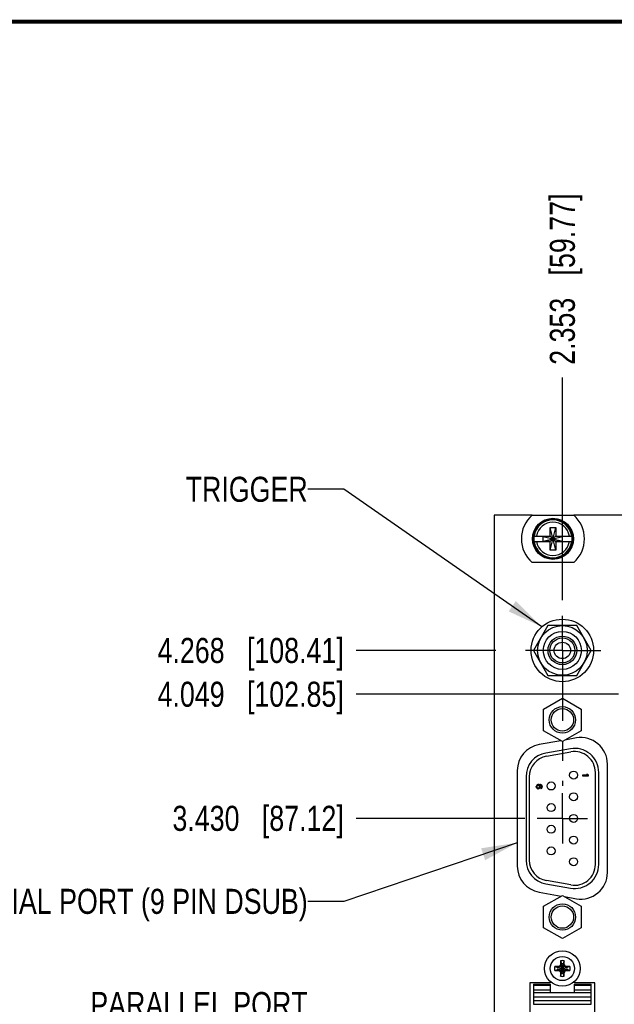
# Model space of a CAD drawing. Header units: inches. Extents: x 0.2 to 16.8, y 0.2 to 10.8.
# Tile 3 of 15: x 4.8 to 7.7, y 5.9 to 10.8. Entities that reach past the tile are written whole.
import ezdxf

# ---------------------------------------------------------------- set-up
doc = ezdxf.new("R2010")
doc.units = ezdxf.units.IN
doc.header["$LTSCALE"] = 0.935
doc.header["$MEASUREMENT"] = 0
doc.linetypes.add('CENTER', pattern=[0.6, 0.375, -0.075, 0.075, -0.075])
doc.layers.get('0').update_dxf_attribs({"linetype": 'CONTINUOUS'})
for name, color, linetype in [('DEFAULT_1', 7, 'CENTER'), ('DETAIL', 7, 'CONTINUOUS'), ('DIMENSIONS', 7, 'CONTINUOUS')]:
    doc.layers.add(name, color=color, linetype=linetype)
doc.styles.get("Standard").update_dxf_attribs({"font": 'txt', "width": 0.8})
doc.dimstyles.new('DIMSTYLE_1', dxfattribs={"dimtxt": 0.125, "dimasz": 0.18, "dimexe": 0.125, "dimexo": 0.0625, "dimgap": 0.09, "dimtad": 0, "dimtih": 1, "dimtoh": 1, "dimdec": 3, "dimzin": 4, "dimdsep": 46, "dimtxsty": 'STANDARD', "dimblk": '_FILLED', "dimblk1": '_FILLED', "dimblk2": '_FILLED', "dimcen": 0.09, "dimadec": 0, "dimazin": 0, "dimtp": 0.01, "dimtm": 0.01, "dimtfac": 1, "dimtdec": 3, "dimtofl": 0, "dimtmove": 0, "dimatfit": 3, "dimldrblk": '_FILLED', "dimfxl": 1, "dimtolj": 1, "dimtzin": 4, "dimarcsym": 0})
doc.dimstyles.get("Standard").update_dxf_attribs({"dimtxt": 0.125, "dimasz": 0.18, "dimexe": 0.125, "dimexo": 0.0625, "dimgap": 0.09, "dimtad": 0, "dimtih": 1, "dimtoh": 1, "dimdec": 3, "dimzin": 4, "dimdsep": 46, "dimtxsty": 'STANDARD', "dimblk": '_FILLED', "dimblk1": '_FILLED', "dimblk2": '_FILLED', "dimcen": 0.09, "dimadec": 0, "dimazin": 0, "dimtol": 1, "dimtp": 0.01, "dimtm": 0.01, "dimtfac": 1, "dimtdec": 3, "dimtofl": 0, "dimtmove": 0, "dimatfit": 3, "dimldrblk": '_FILLED', "dimfxl": 1, "dimtolj": 1, "dimtzin": 4, "dimarcsym": 0})

# ---------------------------------------------------------------- blocks, each defined once
blk = doc.blocks.new('*D7')
at = {"layer": 'DIMENSIONS', "color": 2, "linetype": 'CONTINUOUS'}
blk.add_line((7.2838, 6.7825), (6.4429, 6.7825), dxfattribs=at)
at = {"layer": 'DIMENSIONS', "color": 2, "linetype": 'CONTINUOUS', "insert": (6.3804, 6.845), "char_height": 0.125, "width": 1.325, "attachment_point": 3, "line_spacing_factor": 0.9}
blk.add_mtext('3.430{\\Ftxt.shx;\\W1.000000;\\H0.125000; }[87.12]', dxfattribs=at)
blk = doc.blocks.new('_FILLED')
at = {"color": 0, "linetype": 'BYBLOCK'}
blk.add_solid([(0, 0), (-1, 0.174), (-1, -0.174)], dxfattribs=at)
blk = doc.blocks.new('*D8')
at = {"layer": 'DIMENSIONS', "color": 2, "linetype": 'CONTINUOUS'}
blk.add_line((7.1396, 7.6205), (6.4429, 7.6205), dxfattribs=at)
at = {"layer": 'DIMENSIONS', "color": 2, "linetype": 'CONTINUOUS', "insert": (6.3804, 7.683), "char_height": 0.125, "width": 1.425, "attachment_point": 3, "line_spacing_factor": 0.9}
blk.add_mtext('4.268{\\Ftxt.shx;\\W1.000000;\\H0.125000; }[108.41]', dxfattribs=at)
blk = doc.blocks.new('*D23')
at = {"layer": 'DIMENSIONS', "color": 2, "linetype": 'CONTINUOUS'}
blk.add_line((7.4714, 7.8716), (7.4714, 8.9835), dxfattribs=at)
at = {"layer": 'DIMENSIONS', "color": 2, "linetype": 'CONTINUOUS', "insert": (7.4089, 9.046), "char_height": 0.125, "width": 1.325, "attachment_point": 1, "rotation": 90, "line_spacing_factor": 0.9}
blk.add_mtext('2.353{\\Ftxt.shx;\\W1.000000;\\H0.125000; }[59.77]', dxfattribs=at)
blk = doc.blocks.new('*D25')
at = {"layer": 'DIMENSIONS', "color": 2, "linetype": 'CONTINUOUS'}
blk.add_line((7.7519, 7.4019), (6.4429, 7.4019), dxfattribs=at)
at = {"layer": 'DIMENSIONS', "color": 2, "linetype": 'CONTINUOUS', "insert": (6.3804, 7.4644), "char_height": 0.125, "width": 1.425, "attachment_point": 3, "line_spacing_factor": 0.9}
blk.add_mtext('4.049{\\Ftxt.shx;\\W1.000000;\\H0.125000; }[102.85]', dxfattribs=at)

msp = doc.modelspace()

# ---------------------------------------------------------------- linework, layer by layer
at = {"color": 7, "linetype": 'CONTINUOUS'}
for p, q in [((7.1304, 8.2955), (7.1304, 3.2285)), ((7.3206, 8.2955), (7.1304, 8.2955)), ((7.3206, 8.296), (7.5281, 8.296)), ((9.7206, 8.2955), (7.5281, 8.2955)), ((7.4106, 8.1204), (7.4382, 8.2346)), ((7.4106, 8.1913), (7.4106, 8.2346)), ((7.4382, 8.1204), (7.4106, 8.2346)), ((7.4106, 8.2346), (7.4382, 8.2346)), ((7.4382, 8.2346), (7.4382, 8.1913)), ((7.3297, 8.1913), (7.4127, 8.1913)), ((7.3297, 8.1637), (7.4127, 8.1637)), ((7.3759, 8.1658), (7.3759, 8.1892)), ((7.3759, 8.1892), (7.4729, 8.1658)), ((7.4127, 8.1892), (7.3759, 8.1892)), ((7.3759, 8.1658), (7.4729, 8.1892)), ((7.3759, 8.1658), (7.4127, 8.1658)), ((7.4106, 8.1204), (7.4106, 8.1637)), ((7.4127, 8.1913), (7.4127, 8.1892)), ((7.4127, 8.1658), (7.4361, 8.1892)), ((7.4361, 8.1658), (7.4127, 8.1892)), ((7.4127, 8.1637), (7.4127, 8.1658)), ((7.4361, 8.1913), (7.4361, 8.1892)), ((7.4361, 8.1913), (7.519, 8.1913)), ((7.4729, 8.1892), (7.4361, 8.1892)), ((7.4361, 8.1637), (7.4361, 8.1658)), ((7.4361, 8.1658), (7.4729, 8.1658)), ((7.4361, 8.1637), (7.519, 8.1637)), ((7.4382, 8.1637), (7.4382, 8.1204)), ((7.4729, 8.1658), (7.4729, 8.1892)), ((7.4382, 8.1204), (7.4106, 8.1204)), ((7.5281, 8.059), (7.3206, 8.059)), ((7.3992, 7.7455), (7.3271, 7.6205)), ((7.5436, 7.7455), (7.3992, 7.7455)), ((7.6157, 7.6205), (7.5436, 7.7455)), ((7.3271, 7.6205), (7.3992, 7.4955)), ((7.5436, 7.4955), (7.6157, 7.6205)), ((7.3992, 7.4955), (7.5436, 7.4955)), ((7.3779, 7.328), (7.4714, 7.382)), ((7.4714, 7.382), (7.5649, 7.328)), ((7.3779, 7.22), (7.3779, 7.328)), ((7.5649, 7.328), (7.5649, 7.22)), ((7.4714, 7.1661), (7.3779, 7.22)), ((7.5649, 7.22), (7.4714, 7.1661)), ((7.5415, 7.1835), (7.4841, 7.1734)), ((7.4646, 7.17), (7.3555, 7.1507)), ((7.5115, 7.1301), (7.3895, 7.1086)), ((7.3923, 7.0924), (7.5143, 7.1139)), ((7.6964, 6.5115), (7.6964, 7.0535)), ((7.2464, 7.0207), (7.2464, 6.5443)), ((7.29, 6.99), (7.29, 6.574)), ((7.3064, 6.99), (7.3064, 6.574)), ((7.5714, 6.9983), (7.5714, 6.9945)), ((7.5963, 6.9983), (7.5714, 6.9983)), ((7.5714, 6.9945), (7.6014, 6.9945)), ((7.5918, 7.002), (7.5963, 6.9983)), ((7.5969, 7.002), (7.5918, 7.002)), ((7.6014, 6.9983), (7.5969, 7.002)), ((7.6014, 6.9945), (7.6014, 6.9983)), ((7.6364, 6.5525), (7.6364, 7.0115)), ((7.6528, 6.5525), (7.6528, 7.0115)), ((7.342, 6.9451), (7.3414, 6.942)), ((7.3414, 6.9389), (7.3414, 6.942)), ((7.3414, 6.9389), (7.342, 6.9358)), ((7.3439, 6.9483), (7.342, 6.9451)), ((7.342, 6.9358), (7.3439, 6.9326)), ((7.3465, 6.9501), (7.3439, 6.9483)), ((7.3439, 6.9326), (7.3465, 6.9308)), ((7.3446, 6.9426), (7.3452, 6.9445)), ((7.3446, 6.9426), (7.3446, 6.9383)), ((7.3452, 6.9364), (7.3446, 6.9383)), ((7.3452, 6.9445), (7.3465, 6.9464)), ((7.3465, 6.9345), (7.3452, 6.9364)), ((7.3497, 6.9514), (7.3465, 6.9501)), ((7.3465, 6.9464), (7.3484, 6.9476)), ((7.3484, 6.9333), (7.3465, 6.9345)), ((7.3465, 6.9308), (7.3497, 6.9295)), ((7.3484, 6.9476), (7.3503, 6.9483)), ((7.3503, 6.9326), (7.3484, 6.9333)), ((7.3542, 6.952), (7.3497, 6.9514)), ((7.3529, 6.9295), (7.3497, 6.9295)), ((7.3522, 6.9483), (7.3503, 6.9483)), ((7.3503, 6.9326), (7.3522, 6.9326)), ((7.3522, 6.9483), (7.3542, 6.9476)), ((7.3542, 6.9333), (7.3522, 6.9326)), ((7.3529, 6.9295), (7.3561, 6.9308)), ((7.3542, 6.952), (7.3586, 6.952)), ((7.3542, 6.9476), (7.3554, 6.9464)), ((7.3554, 6.9345), (7.3542, 6.9333)), ((7.3554, 6.9464), (7.3567, 6.9445)), ((7.3567, 6.9364), (7.3554, 6.9345)), ((7.3561, 6.9308), (7.358, 6.9326)), ((7.3567, 6.9445), (7.3573, 6.9426)), ((7.3573, 6.9383), (7.3567, 6.9364)), ((7.3599, 6.9451), (7.3573, 6.9489)), ((7.3586, 6.9489), (7.3573, 6.9489)), ((7.3573, 6.9383), (7.3573, 6.9426)), ((7.358, 6.9326), (7.3599, 6.9358)), ((7.3631, 6.9514), (7.3586, 6.952)), ((7.3586, 6.9489), (7.3625, 6.9483)), ((7.3605, 6.942), (7.3599, 6.9451)), ((7.3599, 6.9358), (7.3605, 6.9389)), ((7.3605, 6.942), (7.3605, 6.9389)), ((7.3625, 6.9483), (7.3644, 6.9476)), ((7.3663, 6.9501), (7.3631, 6.9514)), ((7.3644, 6.9476), (7.3663, 6.9464)), ((7.3663, 6.9351), (7.3644, 6.9339)), ((7.3644, 6.9308), (7.3644, 6.9339)), ((7.3644, 6.9308), (7.3663, 6.9314)), ((7.3688, 6.9483), (7.3663, 6.9501)), ((7.3663, 6.9464), (7.3676, 6.9445)), ((7.3676, 6.937), (7.3663, 6.9351)), ((7.3663, 6.9314), (7.3688, 6.9333)), ((7.3676, 6.9445), (7.3682, 6.9426)), ((7.3682, 6.9389), (7.3676, 6.937)), ((7.3682, 6.9389), (7.3682, 6.9426)), ((7.3708, 6.9451), (7.3688, 6.9483)), ((7.3688, 6.9333), (7.3708, 6.9364)), ((7.3714, 6.942), (7.3708, 6.9451)), ((7.3708, 6.9364), (7.3714, 6.9395)), ((7.3714, 6.942), (7.3714, 6.9395)), ((7.3895, 6.4555), (7.5115, 6.4339)), ((7.5143, 6.4501), (7.3923, 6.4716)), ((7.3555, 6.4143), (7.4659, 6.3948)), ((7.3779, 6.344), (7.4714, 6.398)), ((7.4714, 6.398), (7.5649, 6.344)), ((7.4816, 6.3921), (7.5415, 6.3815)), ((7.3779, 6.236), (7.3779, 6.344)), ((7.5649, 6.344), (7.5649, 6.236)), ((7.4714, 6.1821), (7.3779, 6.236)), ((7.5649, 6.236), (7.4714, 6.1821)), ((7.4581, 6.0198), (7.4846, 6.0463)), ((7.4846, 6.0198), (7.4581, 6.0463)), ((7.4667, 6.0541), (7.4607, 6.0437)), ((7.4614, 6.0519), (7.4667, 6.0541)), ((7.4619, 6.071), (7.4667, 6.056)), ((7.4667, 6.056), (7.4667, 6.0541)), ((7.4667, 6.01), (7.4761, 6.056)), ((7.4761, 6.01), (7.4667, 6.056)), ((7.4667, 6.0119), (7.4761, 6.0541)), ((7.4761, 6.0119), (7.4667, 6.0541)), ((7.4808, 6.071), (7.4761, 6.056)), ((7.4761, 6.0541), (7.4761, 6.056)), ((7.4821, 6.0437), (7.4761, 6.0541)), ((7.4813, 6.0519), (7.4761, 6.0541)), ((7.4334, 6.0425), (7.4484, 6.0377)), ((7.4334, 6.0236), (7.4484, 6.0283)), ((7.4484, 6.0377), (7.4944, 6.0283)), ((7.4503, 6.0377), (7.4484, 6.0377)), ((7.4484, 6.0283), (7.4944, 6.0377)), ((7.4484, 6.0283), (7.4503, 6.0283)), ((7.4607, 6.0437), (7.4503, 6.0377)), ((7.4503, 6.0377), (7.4525, 6.043)), ((7.4503, 6.0377), (7.4925, 6.0283)), ((7.4503, 6.0283), (7.4925, 6.0377)), ((7.4525, 6.0231), (7.4503, 6.0283)), ((7.4503, 6.0283), (7.4607, 6.0223)), ((7.4607, 6.0223), (7.4667, 6.0119)), ((7.4667, 6.0119), (7.4614, 6.0141)), ((7.4619, 5.995), (7.4667, 6.01)), ((7.4667, 6.0119), (7.4667, 6.01)), ((7.4761, 6.0119), (7.4821, 6.0223)), ((7.4813, 6.0141), (7.4761, 6.0119)), ((7.4761, 6.01), (7.4761, 6.0119)), ((7.4808, 5.995), (7.4761, 6.01)), ((7.4925, 6.0377), (7.4821, 6.0437)), ((7.4821, 6.0223), (7.4925, 6.0283)), ((7.4903, 6.043), (7.4925, 6.0377)), ((7.4925, 6.0283), (7.4903, 6.0231)), ((7.4944, 6.0377), (7.4925, 6.0377)), ((7.4925, 6.0283), (7.4944, 6.0283)), ((7.5094, 6.0425), (7.4944, 6.0377)), ((7.5094, 6.0236), (7.4944, 6.0283)), ((7.3099, 5.961), (7.3099, 4.624)), ((7.4114, 5.961), (7.3099, 5.961)), ((7.3277, 5.9543), (7.3277, 5.8555)), ((7.3277, 5.9543), (7.4123, 5.9543)), ((7.4123, 5.9485), (7.3277, 5.9485)), ((7.4114, 5.9679), (7.4114, 5.961)), ((7.4123, 5.9123), (7.4123, 5.9543)), ((7.5304, 5.9543), (7.5304, 5.9123)), ((7.5304, 5.9543), (7.6151, 5.9543)), ((7.6151, 5.9485), (7.5304, 5.9485)), ((7.5314, 5.961), (7.5314, 5.9679)), ((7.6329, 5.961), (7.5314, 5.961)), ((7.6151, 5.8555), (7.6151, 5.9543)), ((7.6329, 4.624), (7.6329, 5.961)), ((7.3277, 5.9262), (7.4123, 5.9262)), ((7.6151, 5.9123), (7.3277, 5.9123)), ((7.5304, 5.9262), (7.6151, 5.9262)), ((7.3277, 5.8909), (7.6151, 5.8909)), ((7.6151, 5.8713), (7.3277, 5.8713)), ((7.3277, 5.8555), (7.6151, 5.8555))]:
    msp.add_line(p, q, dxfattribs=at)
at = {"color": 7, "linetype": 'CONTINUOUS', "const_width": 0.02}
msp.add_lwpolyline([(16.75, 10.7586), (0.25, 10.7586)], dxfattribs=at)
at = {"color": 7, "linetype": 'CONTINUOUS'}
for centre, radius in [((7.4244, 8.1775), 0.1025), ((7.4244, 8.1775), 0.098), ((7.4714, 7.6205), 0.156), ((7.4714, 7.6205), 0.124), ((7.4714, 7.6205), 0.095), ((7.4714, 7.6205), 0.0715), ((7.4714, 7.6205), 0.0625), ((7.4714, 7.6205), 0.041), ((7.4714, 7.274), 0.066), ((7.4714, 7.274), 0.056), ((7.5274, 6.998), 0.02), ((7.4154, 6.944), 0.02), ((7.5274, 6.89), 0.02), ((7.4154, 6.836), 0.02), ((7.5274, 6.782), 0.02), ((7.4154, 6.728), 0.02), ((7.5274, 6.674), 0.02), ((7.4154, 6.62), 0.02), ((7.5274, 6.566), 0.02), ((7.4714, 6.29), 0.066), ((7.4714, 6.29), 0.056), ((7.4714, 6.033), 0.0886), ((7.4714, 6.033), 0.0603)]:
    msp.add_circle(centre, radius, dxfattribs=at)
for centre, radius, start, end in [((7.4244, 8.1775), 0.1575, 131.203, 228.797), ((7.4244, 8.1775), 0.0947, 8.3637, 171.6363), ((7.4244, 8.1775), 0.0832, 9.5336, 170.4664), ((7.4244, 8.1775), 0.1575, 311.203, 48.797), ((7.4244, 8.1775), 0.0956, 171.7166, 188.2834), ((7.4244, 8.1775), 0.0947, 188.3637, 351.6363), ((7.4244, 8.1775), 0.0832, 189.5336, 350.4664), ((7.4244, 8.1775), 0.0956, 351.7166, 8.2834), ((7.5644, 7.0535), 0.132, 0, 100), ((7.3784, 7.0207), 0.132, 100, 180), ((7.5324, 7.0115), 0.1204, 0, 100), ((7.4104, 6.99), 0.1204, 100, 180), ((7.4104, 6.99), 0.104, 100, 180), ((7.5324, 7.0115), 0.104, 0, 100), ((7.3784, 6.5443), 0.132, 180, 260), ((7.4104, 6.574), 0.1204, 180, 260), ((7.4104, 6.574), 0.104, 180, 260), ((7.5324, 6.5525), 0.1204, 260, 360), ((7.5324, 6.5525), 0.104, 260, 360), ((7.5644, 6.5115), 0.132, 260, 360), ((8.3183, 4.5661), 1.7119, 120.161, 120.3803), ((8.9408, 5.1847), 1.7148, 149.6199, 149.8389), ((8.5155, 6.0342), 1.0542, 177.9972, 179.0361), ((7.4714, 6.033), 0.0392, 76.0423, 103.9577), ((7.4714, 6.033), 0.0235, 78.4043, 101.5957), ((6.446, 6.0347), 1.0354, 0.9545, 2.0122), ((6.0045, 5.1861), 1.7119, 30.161, 30.3803), ((6.6231, 4.5636), 1.7148, 59.6199, 59.8389), ((7.4714, 6.033), 0.0392, 166.0423, 193.9577), ((7.4697, 5.0077), 1.0354, 90.9545, 92.0122), ((7.4702, 7.0771), 1.0542, 267.9972, 269.0361), ((7.4714, 6.033), 0.0235, 168.4043, 191.5957), ((8.3197, 7.5024), 1.7148, 239.6199, 239.8389), ((8.9383, 6.8799), 1.7119, 210.161, 210.3803), ((8.4968, 6.0314), 1.0354, 180.9545, 182.0122), ((7.4714, 6.033), 0.0235, 258.4043, 281.5957), ((6.4273, 6.0318), 1.0542, 357.9972, 359.0361), ((6.002, 6.8813), 1.7148, 329.6199, 329.8389), ((6.6245, 7.4999), 1.7119, 300.161, 300.3803), ((7.4726, 4.9889), 1.0542, 87.9972, 89.0361), ((7.473, 7.0584), 1.0354, 270.9545, 272.0122), ((7.4714, 6.033), 0.0235, 348.4043, 11.5957), ((7.4714, 6.033), 0.0392, 346.0423, 13.9577), ((7.4714, 6.033), 0.0392, 256.0423, 283.9577)]:
    msp.add_arc(centre, radius, start, end, dxfattribs=at)
at = {"layer": 'DEFAULT_1', "color": 7, "linetype": 'CENTER'}
for p, q in [((7.4714, 7.6205), (7.4714, 7.7928)), ((7.4714, 7.6205), (7.2875, 7.6205)), ((7.4714, 7.6205), (7.4714, 6.9446)), ((7.4714, 7.6205), (7.6642, 7.6205)), ((7.4714, 6.7825), (7.4714, 6.9076)), ((7.4714, 6.7825), (7.3463, 6.7825)), ((7.4714, 6.7825), (7.4714, 6.6574)), ((7.4714, 6.7825), (7.5965, 6.7825))]:
    msp.add_line(p, q, dxfattribs=at)

# ---------------------------------------------------------------- texts
at = {"layer": 'DETAIL', "color": 2, "linetype": 'CONTINUOUS', "char_height": 0.125, "attachment_point": 3, "line_spacing_factor": 0.9}
for s, insert, width in [('TRIGGER', (6.2004, 8.4873), 0.7), ('SERIAL PORT (9 PIN DSUB)', (6.2004, 6.4307), 2.4), ('PARALLEL PORT', (6.2004, 5.9157), 1.3)]:
    msp.add_mtext(s, dxfattribs=dict(at, insert=insert, width=width))

# ---------------------------------------------------------------- dimensions: what is measured, and where the dimension line sits
at = {"layer": 'DIMENSIONS', "color": 2, "linetype": 'CONTINUOUS'}
for feature_location, offset, dtype, origin, picture, middle in [((7.4714, 7.8716), (0, 1.1119), 1, (9.8244, 7.8899), '*D23', (7.4714, 9.7085)), ((7.1396, 7.6205), (-0.6967, 0), 0, (7.2021, 3.3526), '*D8', (5.6679, 7.6205)), ((7.7519, 7.4019), (-1.309, 0), 0, (7.8144, 3.3526), '*D25', (5.6679, 7.4019)), ((7.2838, 6.7825), (-0.8409, 0), 0, (7.3463, 3.3526), '*D7', (5.7179, 6.7825))]:
    dim = msp.add_ordinate_dim(feature_location=feature_location, offset=offset, dtype=dtype, origin=origin, dimstyle='DIMSTYLE_1', override={"dimtad": 1, "dimtih": 0, "dimtoh": 0}, dxfattribs=at)
    dim.commit()
    dim.dimension.update_dxf_attribs({"geometry": picture, "text_midpoint": middle})

# ---------------------------------------------------------------- leaders
at = {"layer": 'DETAIL', "color": 2, "linetype": 'CONTINUOUS'}
for points in [[(7.3692, 7.7384), (6.3804, 8.4248), (6.2004, 8.4248)], [(7.2464, 6.6609), (6.3804, 6.3682), (6.2004, 6.3682)]]:
    msp.add_leader(points, dimstyle='STANDARD', override={"dimtad": 0}, dxfattribs=at)

doc.saveas('drawing.dxf')
